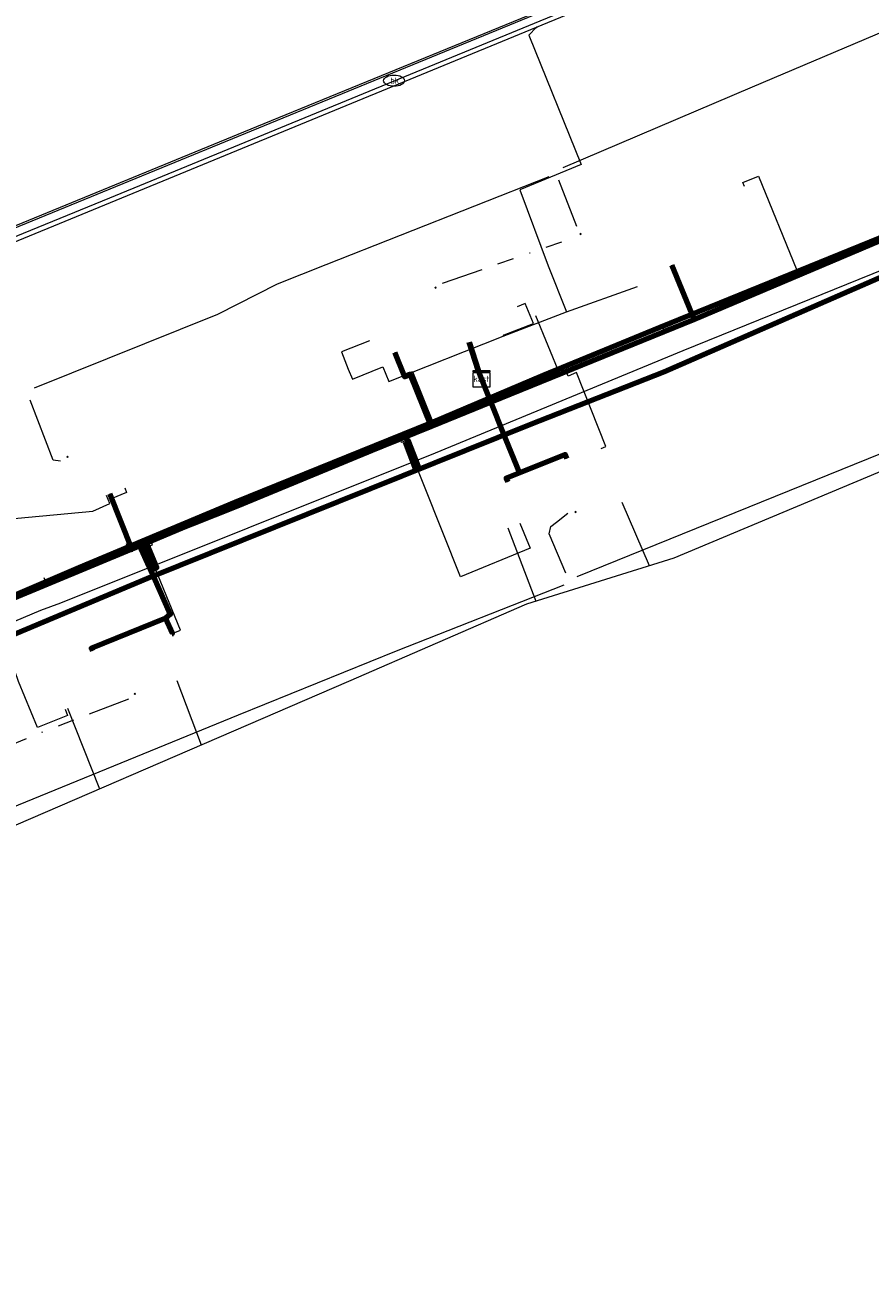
# Model space of a CAD drawing. Header units: metres. Extents: x 102998 to 103836, y 418192 to 419740.
# Tile 15 of 25: x 103388 to 103489, y 419430 to 419578. Entities that reach past the tile are written whole.
import ezdxf
from ezdxf.enums import TextEntityAlignment as Align
from ezdxf.lldxf.tags import DXFTag

# ---------------------------------------------------------------- set-up
doc = ezdxf.new("R2010")
doc.units = ezdxf.units.M
doc.linetypes.add('RI-OVERIG', pattern=[17, 5, -2, 2, -2, 0, -2, 2, -2])
for name, color, linetype, lineweight in [('B-WE-KL-DATA_COAXKABEL_17_ZIGGO BV-G', 90, 'KL-DATA-N', 18), ('B-WE-KL-DATA_COAXKABEL_7_ZIGGO BV-G', 90, 'KL-DATA-N', 18), ('B-WE-KL-DATA_DUCT_ZIGGO BV-G', 90, 'Continuous', 100), ('B-WE-KL-DATA_HULPSTUK_ZIGGO BV-S @ 0.5', 90, 'Continuous', 25), ('B-WE-KL-DATA_KABELBED_KPN BV-G', 90, 'Continuous', 100), ('B-WE-KL-DATA_KABELBED_ZIGGO BV-G', 90, 'Continuous', 100), ('B-WE-KL-DATA_MANTELBUIS_75_ZIGGO BV-G', 90, 'Continuous', 100), ('B-WE-KL-ET_LS_400 V_STEDIN NETBEHEER BV-G', 190, 'KL-LS-N', 18), ('B-WE-KL-ET_LS_MANTELBUIS_STEDIN NETBEHEER BV-G', 190, 'Continuous', 100), ('B-WE-KL-ET_MS_13 KV_STEDIN NETBEHEER BV-G', 130, 'KL-MS-N', 18), ('B-WE-KL-ET_MS_6 KV_STEDIN NETBEHEER BV-G', 130, 'KL-MS-N', 18), ('B-WE-KL-ET_MS_MANTELBUIS_STEDIN NETBEHEER BV-G', 130, 'Continuous', 100), ('B-WE-KL-GAS_LD_HULPSTUK_STEDIN NETBEHEER BV-S @ 0.5', 50, 'Continuous', 25), ('B-WE-KL-GAS_LD_POLYETHYLEEN PE_25_0.1 BAR_STEDIN NETBEHEER BV-G', 50, 'KL-GAS-LD-N', 18), ('B-WE-KL-GAS_LD_POLYVINYLCHLORIDE PVC_110_0.1 BAR_STEDIN NETBEHEER BV-G', 50, 'KL-GAS-LD-N', 18), ('B-WE-KL-GAS_LD_POLYVINYLCHLORIDE PVC_32_0.1 BAR_STEDIN NETBEHEER BV-G', 50, 'KL-GAS-LD-N', 18), ('B-WE-KL-GAS_LD_POLYVINYLCHLORIDE PVC_40_0.1 BAR_STEDIN NETBEHEER BV-G', 50, 'KL-GAS-LD-N', 18), ('B-WE-KL-GAS_LD_POLYVINYLCHLORIDE PVC_63_0.1 BAR_STEDIN NETBEHEER BV-G', 50, 'KL-GAS-LD-N', 18), ('B-WE-KL-OVERIG_HULPSTUK_STADSBEHEER GEMEENTE DORDRECHT-S @ 0.5', 8, 'Continuous', 25), ('B-WE-KL-WATER_EVIDES INFRA-S @ 0.5', 170, 'Continuous', 25), ('B-WE-KL-WATER_POLYVINYLCHLORIDE PVC_110_EVIDES INFRA-G', 170, 'KL-WATER-N', 18), ('B-WE-RI-DRUK_HIGH DENSITY POLYETHYLENE HDPE_50_STADSBEHEER GEMEENTE DORDRECHT-G', 210, 'RI-PERS', 18), ('B-WE-RI-DRUK_HIGH DENSITY POLYETHYLENE HDPE_63_STADSBEHEER GEMEENTE DORDRECHT-G', 210, 'RI-PERS', 18), ('B-WE-RI-VRIJVERVAL_POLYVINYLCHLORIDE PVC_STADSBEHEER GEMEENTE DORDRECHT-G', 210, 'RI-OVERIG', 18)]:
    doc.layers.add(name, color=color, linetype=linetype, lineweight=lineweight)
doc.styles.add('NLCS-ISO', font='NLCS-ISO.ttf')
doc.styles.get("Standard").update_dxf_attribs({"font": 'arial.ttf'})
tags = doc.linetypes.add('KL-DATA-N', pattern='A,4,-1,[101,NLCS.SHX,S=0.5,R=0,X=0,Y=0],-1,4,-1,["D",Standard,S=1,R=0,X=-0.25,Y=-0.5],-1.5', length=12.5).pattern_tags.tags
tags[18] = DXFTag(74, 10)
tags = doc.linetypes.add('KL-GAS-LD-N', pattern='A,4,-1,[69,NLCS.SHX,S=0.5,R=0,X=0,Y=0],-1,4,-1,["L",Standard,S=1,R=0,X=0.25,Y=-0.5],-2', length=13).pattern_tags.tags
tags[18] = DXFTag(74, 10)
tags = doc.linetypes.add('KL-LS-N', pattern='A,4,-1,[103,NLCS.SHX,S=0.75,R=0,X=0,Y=0],-1,4,-1,["L",Standard,S=1,R=0,X=0,Y=-0.5],-2', length=13).pattern_tags.tags
tags[18] = DXFTag(74, 10)
tags = doc.linetypes.add('KL-MS-N', pattern='A,4,-1,[103,NLCS.SHX,S=0.75,R=0,X=0,Y=0],-1,4,-1,["M",Standard,S=1,R=0,X=0,Y=-0.5],-2', length=13).pattern_tags.tags
tags[18] = DXFTag(74, 10)
doc.linetypes.add('KL-WATER-N', pattern='A,7,-0.5,[168,NLCS.SHX,S=0.75,R=0,X=0.75,Y=0],-2', length=9.5)
tags = doc.linetypes.add('RI-PERS', pattern='A,7,-2,["P",Standard,S=1.8,R=0,X=-0.5,Y=-0.9],-2,7,-2,[102,NLCS.SHX,S=1,R=180,X=0,Y=0],-2', length=22).pattern_tags.tags
tags[6] = DXFTag(74, 10)

# ---------------------------------------------------------------- blocks, each defined once
blk = doc.blocks.new('SKL-WTB_HULP_OVERIG-SO')
at = {"color": 0, "linetype": 'ByBlock', "lineweight": 18}
for points in [[(-0.14, 0.14), (0.14, -0.14)], [(0.14, 0.14), (-0.14, -0.14)]]:
    blk.add_lwpolyline(points, dxfattribs=at)
at = {"color": 0, "linetype": 'ByBlock', "lineweight": 18, "style": 'NLCS-ISO', "flags": 1}
for tag, p in [('TYPE', (1.5, 0)), ('OMSCHRIJVING', (1.5, -3)), ('LABEL', (1.5, -1.5))]:
    blk.add_attdef(tag, p, '', height=1, dxfattribs=at)
blk = doc.blocks.new('SKL-WTB_HULP_KAST-SO')
at = {"color": 0, "linetype": 'ByBlock', "lineweight": 18}
for points in [[(-2, 2), (2, 2), (2, 1.68), (-2, 1.68)], [(-2, 1.52), (2, 1.52), (2, -2), (-2, -2)]]:
    blk.add_lwpolyline(points, close=True, dxfattribs=at)
at = {"color": 0, "linetype": 'ByBlock', "lineweight": 18, "style": 'NLCS-ISO'}
blk.add_text('kast', height=1.5, dxfattribs=at).set_placement((0, 0), align=Align.MIDDLE_CENTER)
at = {"color": 0, "linetype": 'ByBlock', "lineweight": 18, "style": 'NLCS-ISO', "flags": 1}
for tag, p in [('TYPE', (2.5, 0)), ('OMSCHRIJVING', (2.5, -3)), ('LABEL', (2.5, -1.5))]:
    blk.add_attdef(tag, p, '', height=1, dxfattribs=at)
blk = doc.blocks.new('SKL-WATER_BRANDKRAAN_BRANDPUT-SO')
at = {"color": 0, "linetype": 'ByBlock', "lineweight": 18}
blk.add_ellipse((0, 0), major_axis=(2.5, 0), ratio=0.54, dxfattribs=at)
at = {"color": 0, "linetype": 'ByBlock', "lineweight": 18, "style": 'NLCS-ISO'}
blk.add_text('bk', height=1.5, dxfattribs=at).set_placement((0.16, 0), align=Align.MIDDLE_CENTER)

msp = doc.modelspace()

# ---------------------------------------------------------------- linework, layer by layer
at = {"layer": 'B-WE-KL-DATA_COAXKABEL_17_ZIGGO BV-G', "flags": 128}
for points in [[(103627.714, 419608.641), (103627.726, 419608.9), (103626.186, 419607.881), (103624.732, 419607.294), (103609.257, 419601.232), (103569.661, 419585.174), (103561.345, 419581.759), (103523.215, 419566.118), (103510.405, 419561.024), (103472.342, 419544.874), (103453.503, 419537.156), (103444.025, 419533.319), (103442.893, 419536.119)], [(103312.105, 419481.379), (103313.221, 419478.872), (103315.37, 419479.699), (103329.695, 419485.839), (103359.417, 419498.52), (103369.576, 419502.685), (103399.821, 419515.229), (103413.635, 419521.016), (103444.025, 419533.319), (103442.893, 419536.119)]]:
    msp.add_lwpolyline(points, dxfattribs=at)
at = {"layer": 'B-WE-KL-DATA_COAXKABEL_7_ZIGGO BV-G', "flags": 128}
for points in [[(103442.893, 419536.119), (103444.025, 419533.319), (103453.503, 419537.156), (103468.315, 419543.224), (103465.656, 419549.69)], [(103442.893, 419536.119), (103444.025, 419533.319), (103436.888, 419530.429), (103434.369, 419536.656), (103433.72, 419536.394), (103432.566, 419539.248)], [(103441.444, 419540.489), (103442.53, 419537.03), (103442.893, 419536.119)], [(103442.893, 419536.119), (103444.025, 419533.319), (103413.635, 419521.016), (103402.082, 419516.176), (103405.727, 419507.995), (103405.159, 419507.548), (103396.307, 419503.942), (103396.436, 419503.628)], [(103442.893, 419536.119), (103444.025, 419533.319), (103413.635, 419521.016), (103401.113, 419515.77), (103398.518, 419522.368)], [(103442.893, 419536.119), (103444.025, 419533.319), (103413.635, 419521.016), (103402.082, 419516.176), (103405.727, 419507.995), (103405.159, 419507.548), (103405.974, 419505.72), (103405.881, 419505.683)], [(103442.893, 419536.119), (103447.432, 419524.895), (103445.853, 419524.267), (103446.04, 419523.804)], [(103442.893, 419536.119), (103447.432, 419524.895), (103452.915, 419527.075), (103453.102, 419526.612)]]:
    msp.add_lwpolyline(points, dxfattribs=at)
at = {"layer": 'B-WE-KL-DATA_DUCT_ZIGGO BV-G', "flags": 128}
for points in [[(103444.131, 419533.056), (103445.469, 419529.749)], [(103402.264, 419515.768), (103403.747, 419512.44)]]:
    msp.add_lwpolyline(points, dxfattribs=at)
at = {"layer": 'B-WE-KL-DATA_KABELBED_KPN BV-G', "flags": 128}
for points in [[(103346.612, 419488.294), (103346.613, 419488.294), (103354.018, 419491.52), (103373.877, 419500), (103374.751, 419500.373), (103386.56, 419505.396), (103402.947, 419512.259), (103448.712, 419530.675), (103464.712, 419536.943), (103500, 419552.359), (103500.163, 419552.431), (103511.84, 419557.237), (103524.541, 419562.664), (103559.255, 419576.754), (103568.235, 419580.547), (103570.473, 419581.142), (103578.785, 419583.577), (103596.765, 419591.496), (103600.422, 419592.426), (103612.241, 419596.61), (103625.156, 419601.684), (103626.445, 419601.607), (103627.657, 419601.534), (103627.699, 419601.532)], [(103500, 419556.824), (103464.163, 419542.263), (103450.322, 419536.542), (103436.889, 419530.884), (103413.469, 419521.38), (103394.855, 419513.573), (103369.348, 419502.691), (103362.933, 419500), (103345.071, 419492.506), (103329.526, 419485.984), (103314.991, 419479.811), (103302.279, 419474.515), (103285.898, 419468)]]:
    msp.add_lwpolyline(points, dxfattribs=at)
at = {"layer": 'B-WE-KL-DATA_KABELBED_ZIGGO BV-G', "flags": 128}
for points in [[(103509.299, 419560.555), (103468.315, 419543.224)], [(103468.315, 419543.224), (103465.656, 419549.69)], [(103468.315, 419543.224), (103444.025, 419533.319)], [(103436.888, 419530.429), (103434.369, 419536.656), (103433.72, 419536.394), (103432.566, 419539.248)], [(103441.444, 419540.489), (103442.53, 419537.03), (103442.893, 419536.119)], [(103444.025, 419533.319), (103442.893, 419536.119)], [(103444.025, 419533.319), (103436.888, 419530.429)], [(103444.025, 419533.319), (103444.131, 419533.056)], [(103444.131, 419533.056), (103445.469, 419529.749)], [(103436.888, 419530.429), (103413.635, 419521.016), (103402.082, 419516.176)], [(103445.469, 419529.749), (103447.432, 419524.895)], [(103447.432, 419524.895), (103452.915, 419527.075), (103453.102, 419526.612)], [(103447.432, 419524.895), (103445.853, 419524.267), (103446.04, 419523.804)], [(103401.113, 419515.77), (103398.518, 419522.368)], [(103401.021, 419515.731), (103372.071, 419503.72)], [(103401.021, 419515.731), (103400.705, 419516.532)], [(103401.113, 419515.77), (103401.021, 419515.731)], [(103402.082, 419516.176), (103401.113, 419515.77)], [(103402.082, 419516.176), (103402.264, 419515.768)], [(103402.264, 419515.768), (103403.747, 419512.44)], [(103403.747, 419512.44), (103405.727, 419507.995), (103405.159, 419507.548)], [(103405.159, 419507.548), (103396.307, 419503.942), (103396.436, 419503.628)], [(103405.159, 419507.548), (103405.974, 419505.72), (103405.881, 419505.683)]]:
    msp.add_lwpolyline(points, dxfattribs=at)
at = {"layer": 'B-WE-KL-DATA_MANTELBUIS_75_ZIGGO BV-G', "flags": 128}
for points in [[(103444.131, 419533.056), (103445.469, 419529.749)], [(103402.264, 419515.768), (103403.747, 419512.44)]]:
    msp.add_lwpolyline(points, dxfattribs=at)
at = {"layer": 'B-WE-KL-ET_LS_400 V_STEDIN NETBEHEER BV-G', "flags": 128}
for points in [[(103603.261, 419598.837), (103578.6, 419588.808), (103551.017, 419577.849), (103529.582, 419568.651), (103510.374, 419560.995), (103465.949, 419542.414), (103453.587, 419537.027), (103447.097, 419534.387), (103440.69, 419531.772), (103413.803, 419520.654), (103400.063, 419515.218), (103391.869, 419511.816), (103369.506, 419502.52), (103359.473, 419498.381), (103352.484, 419495.446), (103302.499, 419474.671), (103292.18, 419470.605), (103281.957, 419466.412), (103279.43, 419465.492), (103269.47, 419462.104), (103258.756, 419460.15), (103236.7, 419456.341), (103227.173, 419454.7)], [(103474.333, 419559.106), (103474.144, 419559.569), (103475.996, 419560.325), (103480.585, 419549.089), (103481.696, 419549.542), (103481.885, 419549.079)], [(103487.2, 419551.85), (103487.395, 419551.384)], [(103449.349, 419543.698), (103452.318, 419536.511)], [(103464.692, 419542.006), (103464.38, 419542.62)], [(103465.949, 419542.414), (103465.911, 419542.506), (103464.692, 419542.006)], [(103432.661, 419539.282), (103433.739, 419536.617), (103434.666, 419536.992), (103437.223, 419530.671), (103438.007, 419530.988), (103438.262, 419530.768)], [(103457.215, 419527.816), (103457.773, 419528.038), (103454.266, 419536.862), (103453.244, 419536.455), (103453.096, 419536.827)], [(103440.38, 419532.47), (103440.69, 419531.772)], [(103447.483, 419518.872), (103448.704, 419515.888), (103440.389, 419512.486), (103433.923, 419528.748), (103433.365, 419528.527), (103433.291, 419528.712)], [(103400.275, 419523.09), (103400.503, 419522.535), (103398.653, 419521.775), (103400.979, 419516.117), (103402.089, 419516.574), (103402.285, 419516.097)], [(103415.258, 419522.176), (103415.94, 419522.42)], [(103416.137, 419521.619), (103415.449, 419521.713), (103415.258, 419522.176)], [(103405.881, 419505.684), (103406.946, 419506.123), (103402.871, 419516.006), (103403.611, 419516.311), (103403.501, 419516.578)], [(103391.869, 419511.816), (103391.83, 419511.908), (103391.017, 419511.557), (103390.676, 419512.344)], [(103393.146, 419496.661), (103393.445, 419495.919), (103389.875, 419494.483), (103387.605, 419499.988), (103384.626, 419508.368), (103383.296, 419507.819), (103383.143, 419508.189)]]:
    msp.add_lwpolyline(points, dxfattribs=at)
at = {"layer": 'B-WE-KL-ET_LS_MANTELBUIS_STEDIN NETBEHEER BV-G', "flags": 128}
for points in [[(103433.772, 419528.591), (103435.036, 419525.329), (103435.417, 419525.479), (103434.154, 419528.74), (103433.772, 419528.591)], [(103402.438, 419516.541), (103403.732, 419513.402), (103404.102, 419513.554), (103402.808, 419516.693), (103402.438, 419516.541)]]:
    msp.add_lwpolyline(points, dxfattribs=at)
at = {"layer": 'B-WE-KL-ET_MS_13 KV_STEDIN NETBEHEER BV-G', "flags": 128}
for points in [[(103252.868, 419484.064), (103256.265, 419484.48), (103254.448, 419498.381), (103256.266, 419500.237), (103261.171, 419502.389), (103284.284, 419512.155), (103416.068, 419566.271), (103621.057, 419650.12), (103621.32, 419652.825)], [(103621.529, 419652.908), (103621.244, 419649.981), (103456.935, 419582.771), (103316.941, 419525.349), (103261.227, 419502.25), (103256.353, 419500.111), (103254.606, 419498.328), (103256.433, 419484.35), (103253.785, 419484.02)]]:
    msp.add_lwpolyline(points, dxfattribs=at)
at = {"layer": 'B-WE-KL-ET_MS_6 KV_STEDIN NETBEHEER BV-G', "flags": 128}
msp.add_lwpolyline([(103097.964, 419430.032), (103099.111, 419430.194), (103134.169, 419435.816), (103163.204, 419440.306), (103172.892, 419441.874), (103181.915, 419443.678), (103196.462, 419445.978), (103212.031, 419448.552), (103233.277, 419452.174), (103245.844, 419454.368), (103259.904, 419456.72), (103262.103, 419457.121), (103264.289, 419457.581), (103266.461, 419458.101), (103268.618, 419458.68), (103270.757, 419459.318), (103272.876, 419460.014), (103274.975, 419460.767), (103311.277, 419474.925), (103329.772, 419482.937), (103390.278, 419508.48), (103392.628, 419509.388), (103437.408, 419527.294), (103466.994, 419539.498), (103501.681, 419553.546), (103535.198, 419567.386), (103551.328, 419574.13), (103566.786, 419580.268), (103596.065, 419591.806), (103611.746, 419597.739), (103622.305, 419602.021), (103620.801, 419605.973), (103625.609, 419607.804)], dxfattribs=at)
at = {"layer": 'B-WE-KL-ET_MS_MANTELBUIS_STEDIN NETBEHEER BV-G', "flags": 128}
for points in [[(103433.772, 419528.591), (103435.036, 419525.329), (103435.417, 419525.479), (103434.154, 419528.74), (103433.772, 419528.591)], [(103402.438, 419516.541), (103403.732, 419513.402), (103404.102, 419513.554), (103402.808, 419516.693), (103402.438, 419516.541)]]:
    msp.add_lwpolyline(points, dxfattribs=at)
at = {"layer": 'B-WE-KL-GAS_LD_POLYETHYLEEN PE_25_0.1 BAR_STEDIN NETBEHEER BV-G', "flags": 128}
msp.add_lwpolyline([(103406.503, 419500.088), (103409.419, 419492.398)], dxfattribs=at)
at = {"layer": 'B-WE-KL-GAS_LD_POLYVINYLCHLORIDE PVC_110_0.1 BAR_STEDIN NETBEHEER BV-G', "flags": 128}
for points in [[(103449.486, 419578.102), (103558.136, 419622.833)], [(103371.071, 419545.87), (103449.486, 419578.102)], [(103306.904, 419449.853), (103373.521, 419476.937), (103427.058, 419499.994), (103448.331, 419509.235), (103465.92, 419514.755), (103532.284, 419542.534), (103576.636, 419559.285), (103582.999, 419561.761), (103588.447, 419563.788), (103590.445, 419564.565)]]:
    msp.add_lwpolyline(points, dxfattribs=at)
at = {"layer": 'B-WE-KL-GAS_LD_POLYVINYLCHLORIDE PVC_32_0.1 BAR_STEDIN NETBEHEER BV-G', "flags": 128}
for points in [[(103459.682, 419521.39), (103462.948, 419513.822)], [(103446.035, 419518.315), (103449.395, 419509.569)], [(103393.425, 419496.773), (103397.285, 419487.172)]]:
    msp.add_lwpolyline(points, dxfattribs=at)
at = {"layer": 'B-WE-KL-GAS_LD_POLYVINYLCHLORIDE PVC_40_0.1 BAR_STEDIN NETBEHEER BV-G', "flags": 128}
for points in [[(103450.881, 419549.631), (103453.045, 419544.134)], [(103453.045, 419544.134), (103461.554, 419547.156)], [(103445.501, 419541.229), (103445.605, 419541.376), (103449.102, 419542.722), (103448.138, 419545.104), (103447.165, 419544.71)], [(103445.501, 419541.229), (103453.045, 419544.134)], [(103429.511, 419540.666), (103426.19, 419539.362), (103426.976, 419537.279), (103427.474, 419536.061), (103431.114, 419537.549), (103431.829, 419535.82), (103445.501, 419541.229)], [(103383.856, 419518.457), (103385.788, 419519.322), (103396.468, 419520.33), (103398.483, 419521.237), (103398.09, 419522.193)]]:
    msp.add_lwpolyline(points, dxfattribs=at)
at = {"layer": 'B-WE-KL-GAS_LD_POLYVINYLCHLORIDE PVC_63_0.1 BAR_STEDIN NETBEHEER BV-G', "flags": 128}
msp.add_lwpolyline([(103449.486, 419578.102), (103448.577, 419577.142), (103454.801, 419561.717), (103447.466, 419558.674), (103450.881, 419549.631)], dxfattribs=at)
at = {"layer": 'B-WE-KL-WATER_POLYVINYLCHLORIDE PVC_110_EVIDES INFRA-G', "flags": 128}
msp.add_lwpolyline([(103280.061, 419508.384), (103286.539, 419511.595), (103289.686, 419513.106), (103298.764, 419516.92), (103398.483, 419557.727), (103457.745, 419582.148), (103545.443, 419618.236), (103565.447, 419626.442), (103567.741, 419627.412)], dxfattribs=at)
at = {"layer": 'B-WE-RI-DRUK_HIGH DENSITY POLYETHYLENE HDPE_50_STADSBEHEER GEMEENTE DORDRECHT-G', "flags": 128}
for points in [[(103454.274, 419554.302), (103452.138, 419559.858)], [(103392.598, 419526.278), (103391.732, 419526.414), (103388.983, 419533.558)], [(103452.967, 419512.904), (103450.972, 419517.601), (103451.19, 419518.474), (103451.845, 419519.02), (103453.221, 419520.092)], [(103371.505, 419479.641), (103380.545, 419482.367), (103413.872, 419496.009), (103432.738, 419503.648), (103452.771, 419511.536)]]:
    msp.add_lwpolyline(points, dxfattribs=at)
at = {"layer": 'B-WE-RI-DRUK_HIGH DENSITY POLYETHYLENE HDPE_63_STADSBEHEER GEMEENTE DORDRECHT-G', "flags": 128}
for points in [[(103452.679, 419561.377), (103475.27, 419571.008), (103493.58, 419578.771), (103553.936, 419603.12)], [(103389.485, 419535.037), (103411.415, 419543.83), (103418.523, 419547.477), (103424.355, 419549.757), (103450.979, 419560.278)], [(103454.343, 419512.51), (103525.406, 419541.299)]]:
    msp.add_lwpolyline(points, dxfattribs=at)
at = {"layer": 'B-WE-RI-VRIJVERVAL_POLYVINYLCHLORIDE PVC_STADSBEHEER GEMEENTE DORDRECHT-G', "flags": 128}
for points in [[(103438.246, 419547.536), (103453.827, 419552.96)], [(103400.719, 419497.862), (103389.597, 419493.608), (103376.51, 419488.042), (103375.311, 419487.169), (103374.874, 419485.423), (103374.874, 419482.804), (103371.062, 419480.353)]]:
    msp.add_lwpolyline(points, dxfattribs=at)

# ---------------------------------------------------------------- block references
at = {"layer": 'B-WE-KL-DATA_HULPSTUK_ZIGGO BV-S @ 0.5', "xscale": 0.5, "yscale": 0.5, "zscale": 0.5}
msp.add_blockref('SKL-WTB_HULP_KAST-SO', (103442.893, 419536.119), dxfattribs=at)
at = {"layer": 'B-WE-KL-GAS_LD_HULPSTUK_STEDIN NETBEHEER BV-S @ 0.5', "xscale": 0.5, "yscale": 0.5, "zscale": 0.5}
msp.add_blockref('SKL-WTB_HULP_OVERIG-SO', (103449.486, 419578.102), dxfattribs=at)
at = {"layer": 'B-WE-KL-OVERIG_HULPSTUK_STADSBEHEER GEMEENTE DORDRECHT-S @ 0.5', "xscale": 0.5, "yscale": 0.5, "zscale": 0.5}
for p in [(103454.721, 419553.407), (103437.402, 419546.999), (103393.454, 419526.795), (103454.135, 419520.22), (103401.484, 419498.505)]:
    msp.add_blockref('SKL-WTB_HULP_OVERIG-SO', p, dxfattribs=at)
at = {"layer": 'B-WE-KL-WATER_EVIDES INFRA-S @ 0.5', "xscale": 0.5, "yscale": 0.5, "zscale": 0.5}
msp.add_blockref('SKL-WATER_BRANDKRAAN_BRANDPUT-SO', (103432.459, 419571.728), dxfattribs=at)

doc.saveas('drawing.dxf')
